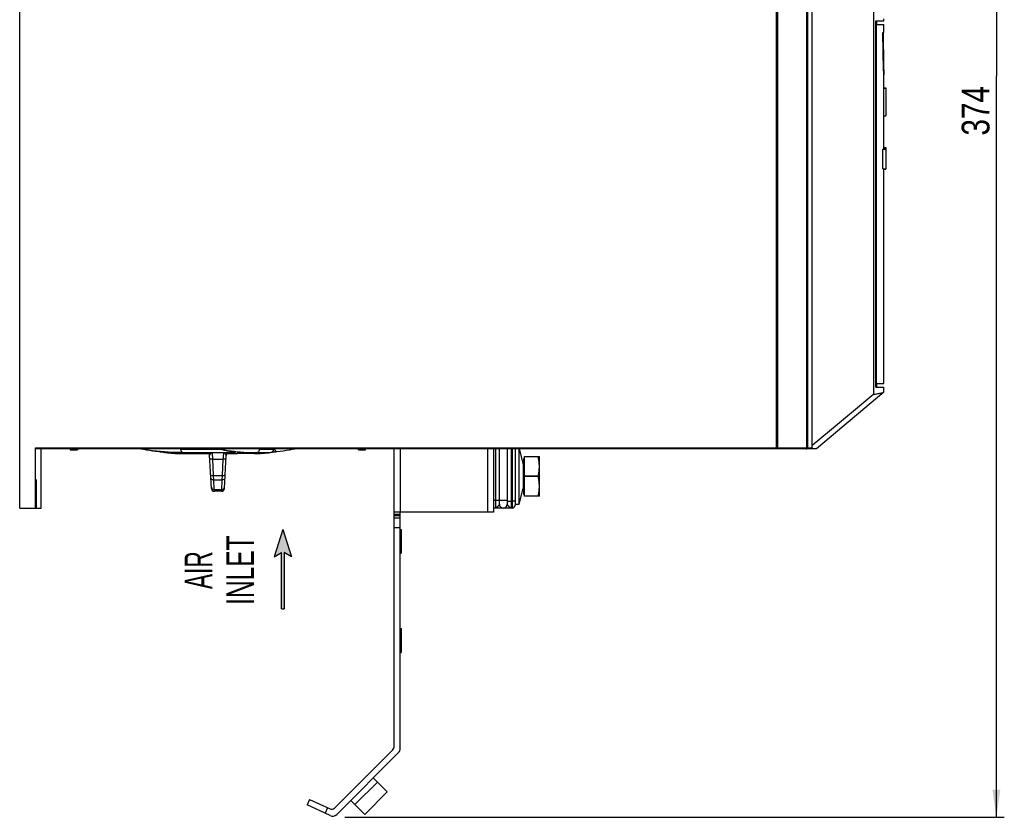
# Model space of a CAD drawing. Extents: x 0 to 841, y 0 to 594.
# Tile 21 of 66: x 304 to 428, y 201 to 301. Entities that reach past the tile are written whole.
import ezdxf
from ezdxf.enums import TextEntityAlignment as Align

# ---------------------------------------------------------------- set-up
doc = ezdxf.new("R2010")
doc.units = 0
doc.header["$LTSCALE"] = 46.255
doc.layers.get('0').update_dxf_attribs({"linetype": 'CONTINUOUS'})
doc.styles.get("Standard").update_dxf_attribs({"font": 'txt', "width": 0.8})
doc.styles.add('TEXTSTYLE_1', font='txt', dxfattribs={"width": 0.8})
doc.dimstyles.get("Standard").update_dxf_attribs({"dimtxt": 2.5, "dimasz": 2.5, "dimexe": 1.25, "dimexo": 0.625, "dimtad": 1, "dimcen": 2.5, "dimazin": 3, "dimtfac": 1, "dimtmove": 0, "dimatfit": 3})

# ---------------------------------------------------------------- blocks, each defined once
blk = doc.blocks.new('_FILLED')
at = {"color": 0, "linetype": 'BYBLOCK'}
blk.add_solid([(0, 0), (-1, 0.143), (-1, -0.143)], dxfattribs=at)
blk = doc.blocks.new('*D14')
at = {"color": 2, "linetype": 'CONTINUOUS'}
for p, q in [((391.26, 387.72), (410.6, 387.72)), ((415.39, 387.72), (427.94, 387.72)), ((426.94, 387.72), (426.94, 294.22)), ((426.94, 200.72), (426.94, 294.22)), ((344.78, 200.72), (427.94, 200.72))]:
    blk.add_line(p, q, dxfattribs=at)
at = {"color": 2, "linetype": 'CONTINUOUS', "xscale": 3.5, "yscale": 3.5, "zscale": 3.5}
for p, rotation in [((426.94, 387.72), 90), ((426.94, 200.72), 270)]:
    blk.add_blockref('_FILLED', p, dxfattribs=dict(at, rotation=rotation))
at = {"color": 5, "linetype": 'CONTINUOUS', "width": 0.8}
blk.add_text('374', height=3.5, rotation=90, dxfattribs=at).set_placement((426.07, 286.73))
blk = doc.blocks.new('ARROW_BL2', base_point=(336.94, 232.02))
at = {"color": 7, "linetype": 'CONTINUOUS'}
for p, q in [((336.94, 237.02), (335.85, 233.58)), ((336.94, 237.02), (338.04, 233.58)), ((335.85, 233.58), (336.78, 234.14)), ((336.78, 227.02), (336.78, 234.14)), ((337.11, 234.14), (337.11, 227.02)), ((338.04, 233.58), (337.11, 234.14)), ((336.78, 227.02), (337.11, 227.02))]:
    blk.add_line(p, q, dxfattribs=at)
for points in [[(335.85, 233.58), (336.94, 237.02), (336.78, 234.14)], [(336.78, 234.14), (336.94, 237.02), (337.11, 234.14)], [(336.94, 237.02), (338.04, 233.58), (337.11, 234.14)], [(336.78, 227.02), (336.78, 234.14), (337.11, 234.14)], [(337.11, 234.14), (337.11, 227.02), (336.78, 227.02)]]:
    blk.add_solid(points, dxfattribs=at)

msp = doc.modelspace()

# ---------------------------------------------------------------- linework, layer by layer
at = {"color": 7, "linetype": 'CONTINUOUS'}
for p, q in [((303.749, 239.722), (303.749, 373.722)), ((403.036, 247.347), (403.036, 366.097)), ((403.716, 247.347), (403.716, 366.097)), ((411.505, 254.096), (411.505, 366.222)), ((411.747, 301.222), (412.749, 301.222)), ((411.747, 254.972), (411.747, 301.222)), ((411.747, 300.735), (412.749, 300.735)), ((411.804, 255.459), (411.804, 300.735)), ((411.83, 301.222), (411.83, 300.735)), ((411.857, 300.735), (411.857, 301.222)), ((412.749, 301.222), (412.749, 301.472)), ((412.749, 299.722), (412.749, 300.735)), ((412.635, 299.722), (412.749, 299.722)), ((412.697, 295.645), (412.692, 295.83)), ((412.695, 296.789), (412.699, 296.559)), ((412.703, 295.472), (412.697, 295.645)), ((412.699, 296.559), (412.703, 296.338)), ((412.703, 296.338), (412.708, 296.127)), ((412.708, 296.127), (412.712, 295.926)), ((412.712, 295.926), (412.717, 295.736)), ((412.717, 295.736), (412.723, 295.472)), ((412.709, 295.31), (412.703, 295.472)), ((412.714, 295.161), (412.709, 295.31)), ((412.719, 295.025), (412.714, 295.161)), ((412.724, 294.901), (412.719, 295.025)), ((412.723, 295.472), (412.744, 294.649)), ((412.728, 294.79), (412.724, 294.901)), ((412.732, 294.693), (412.728, 294.79)), ((412.736, 294.609), (412.732, 294.693)), ((412.739, 294.539), (412.736, 294.609)), ((412.742, 294.482), (412.739, 294.539)), ((412.744, 294.44), (412.742, 294.482)), ((412.744, 294.649), (412.746, 294.572)), ((412.746, 294.572), (412.747, 294.509)), ((412.749, 292.722), (412.749, 294.396)), ((412.693, 292.722), (412.999, 292.722)), ((412.749, 292.737), (412.999, 292.737)), ((412.999, 292.737), (412.999, 289.222)), ((412.716, 289.222), (412.999, 289.222)), ((412.749, 285.066), (412.749, 289.222)), ((412.606, 285.022), (412.999, 285.022)), ((412.606, 282.522), (412.606, 285.022)), ((412.742, 285.037), (412.742, 285.022)), ((412.999, 285.066), (412.743, 285.066)), ((412.749, 285.209), (412.999, 285.209)), ((412.999, 285.209), (412.999, 282.482)), ((412.606, 282.522), (412.999, 282.522)), ((412.744, 282.482), (412.999, 282.482)), ((412.749, 255.459), (412.749, 282.482)), ((411.747, 255.459), (412.749, 255.459)), ((411.747, 254.972), (412.749, 254.972)), ((411.83, 254.972), (411.83, 255.459)), ((411.857, 254.972), (411.857, 255.459)), ((412.749, 254.365), (412.749, 254.972)), ((412.735, 254.342), (404.249, 247.222)), ((305.749, 239.722), (305.749, 247.347)), ((305.749, 247.307), (305.749, 247.339)), ((305.749, 247.277), (305.749, 247.307)), ((305.749, 247.259), (305.749, 247.277)), ((305.75, 247.248), (305.749, 247.259)), ((305.75, 247.239), (305.75, 247.248)), ((404.249, 247.222), (305.751, 247.222)), ((306.454, 239.722), (306.454, 247.222)), ((310.112, 247.222), (310.113, 247.097)), ((310.863, 247.097), (310.862, 247.222)), ((311.034, 247.222), (311.033, 247.097)), ((335.775, 247.175), (335.775, 247.222)), ((346.464, 247.097), (346.463, 247.222)), ((346.636, 247.222), (346.634, 247.097)), ((347.384, 247.097), (347.386, 247.222)), ((350.999, 209.718), (350.999, 247.222)), ((363.499, 247.222), (363.499, 239.222)), ((364.249, 240.222), (364.249, 247.222)), ((365.249, 247.222), (365.249, 240.222)), ((366.249, 247.222), (366.249, 240.097)), ((366.749, 247.222), (367.243, 245.243)), ((366.749, 240.222), (366.749, 247.222)), ((310.113, 247.097), (311.033, 247.097)), ((320.899, 246.907), (321.308, 246.861)), ((321.308, 246.861), (321.361, 246.855)), ((321.361, 246.855), (321.404, 246.85)), ((321.404, 246.85), (321.449, 246.845)), ((321.449, 246.845), (321.522, 246.837)), ((321.522, 246.837), (321.598, 246.828)), ((321.598, 246.828), (321.677, 246.818)), ((321.677, 246.818), (321.757, 246.808)), ((321.757, 246.808), (321.836, 246.798)), ((321.836, 246.798), (321.912, 246.789)), ((321.912, 246.789), (321.983, 246.779)), ((321.983, 246.779), (322.047, 246.771)), ((322.047, 246.771), (322.098, 246.764)), ((322.098, 246.764), (322.14, 246.758)), ((322.129, 246.727), (322.128, 246.727)), ((322.14, 246.758), (322.172, 246.753)), ((322.172, 246.753), (322.196, 246.75)), ((322.196, 246.75), (322.215, 246.747)), ((322.215, 246.747), (322.225, 246.745)), ((322.225, 246.745), (322.233, 246.744)), ((322.233, 246.744), (322.239, 246.743)), ((322.239, 246.743), (322.244, 246.742)), ((322.244, 246.742), (322.246, 246.742)), ((322.246, 246.742), (322.247, 246.741)), ((324.121, 246.604), (324.268, 246.603)), ((324.268, 246.603), (324.535, 246.602)), ((326.327, 246.597), (326.778, 246.597)), ((327.93, 242.202), (327.71, 246.398)), ((329.567, 242.202), (329.787, 246.398)), ((329.785, 246.362), (329.785, 246.362)), ((330.035, 246.597), (331.177, 246.597)), ((333.376, 246.604), (333.23, 246.603)), ((335.546, 246.783), (335.633, 246.795)), ((335.633, 246.795), (335.711, 246.805)), ((335.711, 246.805), (335.791, 246.815)), ((335.791, 246.815), (335.871, 246.824)), ((335.871, 246.824), (335.949, 246.834)), ((335.949, 246.834), (336.024, 246.842)), ((336.024, 246.842), (336.071, 246.848)), ((336.071, 246.848), (336.115, 246.853)), ((336.115, 246.853), (336.156, 246.857)), ((336.156, 246.857), (336.189, 246.861)), ((346.464, 247.097), (347.384, 247.097)), ((367.299, 245.947), (367.424, 246.019)), ((367.299, 245.947), (367.299, 241.497)), ((367.424, 246.222), (369.299, 246.222)), ((367.424, 241.222), (367.424, 246.222)), ((369.162, 246.201), (367.424, 246.201)), ((369.162, 246.201), (369.162, 246.222)), ((369.299, 241.222), (369.299, 246.222)), ((367.243, 245.243), (367.243, 242.201)), ((328.235, 243.266), (328.215, 243.858)), ((329.282, 243.858), (329.263, 243.266)), ((369.162, 243.742), (367.424, 243.742)), ((369.162, 243.701), (367.424, 243.701)), ((369.162, 243.701), (369.162, 243.742)), ((305.813, 242.258), (305.812, 242.116)), ((305.814, 242.531), (305.813, 242.397)), ((305.813, 242.397), (305.813, 242.258)), ((305.815, 242.659), (305.814, 242.531)), ((305.817, 242.78), (305.815, 242.659)), ((305.818, 242.892), (305.817, 242.78)), ((305.82, 242.994), (305.818, 242.892)), ((305.821, 243.055), (305.82, 242.994)), ((305.823, 243.112), (305.821, 243.055)), ((305.824, 243.163), (305.823, 243.112)), ((305.826, 243.208), (305.824, 243.163)), ((305.846, 243.228), (305.844, 243.264)), ((305.847, 243.186), (305.846, 243.228)), ((305.849, 243.138), (305.847, 243.186)), ((305.85, 243.084), (305.849, 243.138)), ((305.851, 243.025), (305.85, 243.084)), ((305.853, 242.961), (305.851, 243.025)), ((305.854, 242.856), (305.853, 242.961)), ((305.856, 242.741), (305.854, 242.856)), ((305.857, 242.617), (305.856, 242.741)), ((305.858, 242.487), (305.857, 242.617)), ((305.859, 242.351), (305.858, 242.487)), ((305.86, 242.211), (305.859, 242.351)), ((305.86, 242.068), (305.86, 242.211)), ((366.749, 240.222), (367.243, 242.201)), ((305.812, 242.116), (305.812, 239.722)), ((305.86, 239.722), (305.86, 242.068)), ((328.305, 241.847), (328.297, 242.081)), ((329.193, 241.847), (328.305, 241.847)), ((329.201, 242.081), (329.193, 241.847)), ((367.299, 241.497), (367.424, 241.425)), ((369.162, 241.242), (367.424, 241.242)), ((369.299, 241.222), (367.424, 241.222)), ((369.162, 241.222), (369.162, 241.242)), ((303.749, 239.722), (306.454, 239.722)), ((365.874, 239.722), (363.499, 239.722)), ((366.249, 240.222), (366.749, 240.222)), ((363.499, 239.222), (350.999, 239.222)), ((351.749, 238.472), (350.999, 238.472)), ((351.749, 209.407), (351.749, 239.222)), ((351.749, 237.222), (350.999, 237.222)), ((351.749, 237.041), (351.874, 237.041)), ((351.874, 237.041), (351.874, 234.041)), ((351.749, 234.041), (351.874, 234.041)), ((351.749, 224.522), (351.874, 224.522)), ((351.874, 224.522), (351.874, 221.522)), ((351.749, 221.522), (351.874, 221.522)), ((343.456, 201.864), (350.779, 209.187)), ((351.529, 208.877), (343.739, 201.087)), ((348.866, 205.152), (346.037, 202.324)), ((348.335, 205.683), (350.103, 203.915)), ((347.275, 201.087), (350.103, 203.915)), ((340.316, 202.966), (339.999, 202.286)), ((340.316, 202.966), (342.891, 201.765)), ((345.507, 202.854), (347.275, 201.087)), ((342.892, 200.937), (339.999, 202.286))]:
    msp.add_line(p, q, dxfattribs=at)
at = {"color": 9, "linetype": 'CONTINUOUS'}
for p, q in [((399.223, 247.222), (399.223, 366.222)), ((399.343, 366.097), (399.343, 247.347)), ((403.035, 247.347), (403.035, 366.097)), ((403.086, 366.097), (403.086, 247.347)), ((403.132, 366.097), (403.132, 247.347)), ((305.749, 247.347), (403.716, 247.347)), ((319.517, 247.123), (319.042, 247.222)), ((324.048, 247.175), (324.048, 247.222)), ((324.048, 247.175), (328.907, 247.175)), ((333.97, 247.175), (333.97, 247.222)), ((333.97, 247.175), (335.775, 247.175)), ((351.749, 247.222), (351.749, 239.222)), ((362.749, 247.222), (362.749, 239.222)), ((363.749, 247.222), (363.749, 239.722)), ((365.749, 247.222), (365.749, 239.722)), ((365.874, 247.222), (365.874, 239.722)), ((402.919, 247.222), (402.923, 247.223)), ((402.927, 247.223), (402.932, 247.224)), ((320.437, 246.968), (319.517, 247.123)), ((321.293, 246.863), (320.437, 246.968)), ((321.007, 246.899), (320.485, 246.965)), ((321.462, 246.844), (321.293, 246.863)), ((321.308, 246.861), (321.293, 246.863)), ((322.128, 246.727), (322.297, 246.727)), ((322.297, 246.727), (322.23, 246.744)), ((324.319, 246.727), (330.235, 246.727)), ((328.046, 246.706), (327.993, 246.701)), ((329.451, 246.706), (329.437, 246.528)), ((330.754, 246.861), (330.822, 246.863)), ((333.669, 246.727), (335.369, 246.727)), ((328.215, 243.858), (328.109, 245.883)), ((329.388, 245.883), (329.282, 243.858)), ((328.215, 243.858), (329.282, 243.858)), ((329.263, 243.266), (328.235, 243.266)), ((328.297, 242.081), (328.235, 243.266)), ((329.263, 243.266), (329.201, 242.081)), ((305.812, 241.972), (305.86, 241.972)), ((328.297, 242.081), (329.201, 242.081)), ((363.499, 240.722), (365.249, 240.722)), ((365.893, 240.6), (365.749, 240.6)), ((351.749, 238.922), (350.999, 238.922)), ((351.749, 238.772), (350.999, 238.772)), ((342.581, 201.909), (342.265, 201.23))]:
    msp.add_line(p, q, dxfattribs=at)
at = {"color": 7, "linetype": 'CONTINUOUS'}
for points in [[(412.692, 295.83), (412.686, 296.025), (412.683, 296.127), (412.681, 296.231), (412.678, 296.338), (412.675, 296.447), (412.672, 296.559), (412.67, 296.673), (412.667, 296.789), (412.665, 296.907), (412.662, 297.027), (412.66, 297.149), (412.657, 297.274), (412.655, 297.399), (412.653, 297.527), (412.651, 297.656), (412.649, 297.787), (412.647, 297.919), (412.645, 298.052), (412.644, 298.187), (412.642, 298.323), (412.641, 298.46), (412.64, 298.598), (412.639, 298.736), (412.638, 298.876), (412.637, 299.016), (412.636, 299.156), (412.636, 299.297), (412.635, 299.439), (412.635, 299.58), (412.635, 299.722)], [(412.668, 299.722), (412.668, 299.58), (412.669, 299.439), (412.669, 299.297), (412.669, 299.156), (412.67, 299.016), (412.671, 298.876), (412.671, 298.736), (412.672, 298.598), (412.673, 298.46), (412.674, 298.323), (412.676, 298.187), (412.677, 298.052), (412.678, 297.919), (412.68, 297.787), (412.681, 297.656), (412.683, 297.527), (412.685, 297.399), (412.687, 297.274), (412.689, 297.149), (412.691, 297.027), (412.695, 296.789)], [(412.748, 294.396), (412.748, 294.398), (412.747, 294.403), (412.746, 294.412), (412.745, 294.424), (412.744, 294.44)], [(412.747, 294.509), (412.748, 294.46), (412.749, 294.44), (412.749, 294.424), (412.749, 294.416)], [(412.749, 294.416), (412.749, 294.412), (412.749, 294.403), (412.748, 294.398), (412.748, 294.396), (412.748, 294.396)], [(412.693, 292.722), (412.701, 291.555), (412.709, 290.389), (412.716, 289.222)], [(412.743, 285.066), (412.743, 285.066), (412.743, 285.065), (412.743, 285.062), (412.743, 285.059), (412.743, 285.055), (412.742, 285.05), (412.742, 285.037)], [(412.742, 282.522), (412.742, 282.516), (412.742, 282.501)], [(412.742, 282.501), (412.743, 282.495), (412.743, 282.491), (412.743, 282.487), (412.743, 282.484), (412.744, 282.482), (412.744, 282.482)], [(411.505, 254.096), (408.666, 251.739), (405.906, 249.448), (403.716, 247.631)], [(411.505, 254.096), (411.682, 254.12), (411.846, 254.143), (411.996, 254.166), (412.132, 254.188), (412.255, 254.21), (412.364, 254.23), (412.46, 254.25), (412.542, 254.27), (412.61, 254.289), (412.665, 254.307), (412.706, 254.324), (412.735, 254.342)], [(412.735, 254.342), (412.747, 254.358), (412.749, 254.365)], [(305.751, 247.222), (305.751, 247.222), (305.751, 247.223), (305.751, 247.224), (305.75, 247.226), (305.75, 247.229), (305.75, 247.231), (305.75, 247.235), (305.75, 247.239)], [(319.038, 247.222), (319.368, 247.152), (319.733, 247.082), (320.11, 247.018)], [(328.712, 247.222), (328.881, 247.181), (329.232, 247.104), (329.596, 247.033), (329.971, 246.968), (330.358, 246.911), (330.754, 246.861)], [(336.999, 246.959), (337.388, 247.018), (337.765, 247.082), (338.13, 247.152), (338.46, 247.222)], [(403.036, 247.347), (403.036, 247.34), (403.035, 247.332), (403.034, 247.324), (403.032, 247.316), (403.03, 247.308), (403.027, 247.3), (403.024, 247.293), (403.02, 247.286), (403.016, 247.279), (403.011, 247.272), (403.006, 247.266), (403, 247.26), (402.994, 247.254), (402.988, 247.249), (402.981, 247.244), (402.974, 247.239), (402.967, 247.235), (402.96, 247.232), (402.952, 247.229), (402.944, 247.226), (402.936, 247.224), (402.927, 247.223), (402.919, 247.222), (402.911, 247.222)], [(403.716, 247.347), (403.716, 247.339), (403.715, 247.331), (403.714, 247.323), (403.712, 247.316), (403.71, 247.308), (403.707, 247.301), (403.704, 247.294), (403.7, 247.287), (403.696, 247.28), (403.692, 247.273), (403.687, 247.267), (403.682, 247.261), (403.676, 247.256), (403.671, 247.251), (403.664, 247.246), (403.658, 247.241), (403.651, 247.237), (403.644, 247.234), (403.637, 247.231), (403.629, 247.228), (403.622, 247.226), (403.614, 247.224), (403.606, 247.223), (403.599, 247.222), (403.591, 247.222)], [(320.11, 247.018), (320.499, 246.959), (320.899, 246.907)], [(324.535, 246.602), (324.724, 246.601), (324.953, 246.599), (325.224, 246.599), (325.542, 246.598), (325.908, 246.597), (326.321, 246.597), (327.463, 246.597)], [(330.754, 246.861), (330.759, 246.861), (330.767, 246.86), (330.773, 246.859), (330.779, 246.858), (330.784, 246.857), (330.788, 246.856), (330.791, 246.856), (330.794, 246.855), (330.795, 246.855), (330.796, 246.855), (330.796, 246.855)], [(333.23, 246.603), (332.962, 246.602), (332.773, 246.601), (332.544, 246.599), (332.273, 246.599), (331.955, 246.598), (331.59, 246.597), (331.177, 246.597)], [(336.189, 246.861), (336.599, 246.907), (336.999, 246.959)], [(369.299, 244.998), (369.298, 245.024), (369.298, 245.05), (369.298, 245.077), (369.297, 245.103), (369.296, 245.129), (369.295, 245.155), (369.295, 245.181), (369.293, 245.207), (369.292, 245.234), (369.291, 245.26), (369.289, 245.286), (369.288, 245.312), (369.286, 245.338), (369.284, 245.364), (369.282, 245.39), (369.28, 245.416), (369.278, 245.442), (369.275, 245.468), (369.273, 245.494), (369.27, 245.52), (369.267, 245.546), (369.264, 245.572), (369.262, 245.598), (369.258, 245.624), (369.255, 245.65), (369.252, 245.676), (369.248, 245.701), (369.245, 245.727), (369.241, 245.753), (369.238, 245.779), (369.234, 245.805), (369.23, 245.831), (369.226, 245.857), (369.221, 245.884), (369.217, 245.91), (369.213, 245.936), (369.208, 245.962), (369.203, 245.988), (369.199, 246.015), (369.194, 246.041), (369.189, 246.068), (369.184, 246.094), (369.179, 246.121), (369.173, 246.148), (369.168, 246.174), (369.162, 246.201)], [(369.162, 243.742), (369.168, 243.769), (369.173, 243.796), (369.179, 243.823), (369.184, 243.85), (369.189, 243.876), (369.194, 243.903), (369.199, 243.929), (369.204, 243.956), (369.208, 243.982), (369.213, 244.008), (369.217, 244.034), (369.221, 244.061), (369.226, 244.087), (369.23, 244.113), (369.234, 244.139), (369.238, 244.165), (369.241, 244.191), (369.245, 244.217), (369.249, 244.243), (369.252, 244.269), (369.255, 244.295), (369.258, 244.321), (369.262, 244.346), (369.265, 244.372), (369.267, 244.398), (369.27, 244.424), (369.273, 244.45), (369.275, 244.476), (369.278, 244.502), (369.28, 244.528), (369.282, 244.554), (369.284, 244.58), (369.286, 244.606), (369.288, 244.632), (369.289, 244.658), (369.291, 244.684), (369.292, 244.71), (369.293, 244.737), (369.295, 244.763), (369.295, 244.789), (369.296, 244.815), (369.297, 244.841), (369.298, 244.867), (369.298, 244.893), (369.298, 244.92), (369.299, 244.946), (369.299, 244.972)], [(369.299, 242.498), (369.298, 242.524), (369.298, 242.55), (369.298, 242.577), (369.297, 242.603), (369.296, 242.629), (369.295, 242.655), (369.295, 242.681), (369.293, 242.707), (369.292, 242.734), (369.291, 242.76), (369.289, 242.786), (369.288, 242.812), (369.286, 242.838), (369.284, 242.864), (369.282, 242.89), (369.28, 242.916), (369.278, 242.942), (369.275, 242.968), (369.273, 242.994), (369.27, 243.02), (369.267, 243.046), (369.264, 243.072), (369.262, 243.098), (369.258, 243.124), (369.255, 243.15), (369.252, 243.176), (369.248, 243.201), (369.245, 243.227), (369.241, 243.253), (369.238, 243.279), (369.234, 243.305), (369.23, 243.331), (369.226, 243.357), (369.221, 243.384), (369.217, 243.41), (369.213, 243.436), (369.208, 243.462), (369.203, 243.488), (369.199, 243.515), (369.194, 243.541), (369.189, 243.568), (369.184, 243.594), (369.179, 243.621), (369.173, 243.648), (369.168, 243.674), (369.162, 243.701)], [(305.836, 243.347), (305.835, 243.346), (305.834, 243.344), (305.834, 243.339), (305.833, 243.334), (305.832, 243.326), (305.831, 243.317), (305.83, 243.306), (305.829, 243.294), (305.829, 243.28), (305.828, 243.264), (305.827, 243.247), (305.826, 243.208)], [(305.844, 243.264), (305.843, 243.28), (305.843, 243.294), (305.842, 243.306), (305.841, 243.317), (305.84, 243.326), (305.839, 243.334), (305.839, 243.339), (305.838, 243.344), (305.837, 243.346), (305.836, 243.347)], [(369.162, 241.242), (369.168, 241.269), (369.173, 241.296), (369.179, 241.323), (369.184, 241.35), (369.189, 241.376), (369.194, 241.403), (369.199, 241.429), (369.204, 241.456), (369.208, 241.482), (369.213, 241.508), (369.217, 241.534), (369.221, 241.561), (369.226, 241.587), (369.23, 241.613), (369.234, 241.639), (369.238, 241.665), (369.241, 241.691), (369.245, 241.717), (369.249, 241.743), (369.252, 241.769), (369.255, 241.795), (369.258, 241.821), (369.262, 241.846), (369.265, 241.872), (369.267, 241.898), (369.27, 241.924), (369.273, 241.95), (369.275, 241.976), (369.278, 242.002), (369.28, 242.028), (369.282, 242.054), (369.284, 242.08), (369.286, 242.106), (369.288, 242.132), (369.289, 242.158), (369.291, 242.184), (369.292, 242.21), (369.293, 242.237), (369.295, 242.263), (369.295, 242.289), (369.296, 242.315), (369.297, 242.341), (369.298, 242.367), (369.298, 242.393), (369.298, 242.42), (369.299, 242.446), (369.299, 242.472)]]:
    msp.add_lwpolyline(points, dxfattribs=at)
at = {"color": 9, "linetype": 'CONTINUOUS'}
for points in [[(320.485, 246.965), (319.935, 247.05), (319.344, 247.158), (319.048, 247.222)], [(324.048, 247.175), (322.428, 247.212), (322.302, 247.222)], [(324.048, 247.175), (324.06, 247.045), (324.097, 246.929), (324.154, 246.831), (324.231, 246.761), (324.319, 246.727)], [(330.822, 246.863), (330.035, 246.972), (329.19, 247.133), (328.833, 247.222)], [(328.956, 247.222), (329.222, 247.157), (329.755, 247.048), (330.252, 246.963), (330.722, 246.897), (331.172, 246.845), (331.605, 246.805), (332.028, 246.775), (332.444, 246.753), (332.857, 246.739), (333.266, 246.73), (333.669, 246.727)], [(333.97, 247.175), (332.512, 247.212), (332.398, 247.222)], [(333.97, 247.175), (333.956, 247.045), (333.916, 246.929), (333.851, 246.831), (333.767, 246.761), (333.669, 246.727)], [(335.857, 247.222), (335.868, 247.159), (335.924, 247.027), (336.006, 246.927), (336.103, 246.87), (336.189, 246.861)], [(399.343, 247.347), (399.343, 247.339), (399.342, 247.331), (399.341, 247.323), (399.339, 247.315), (399.337, 247.307), (399.334, 247.299), (399.331, 247.292), (399.327, 247.284), (399.323, 247.277), (399.318, 247.271), (399.313, 247.264), (399.308, 247.259), (399.302, 247.253), (399.296, 247.248), (399.29, 247.243), (399.283, 247.239), (399.276, 247.235), (399.269, 247.231), (399.261, 247.229), (399.254, 247.226), (399.246, 247.224), (399.238, 247.223), (399.23, 247.222), (399.223, 247.222)], [(402.934, 247.224), (402.942, 247.226), (402.949, 247.228), (402.956, 247.231), (402.964, 247.234), (402.971, 247.237), (402.977, 247.241), (402.984, 247.246), (402.99, 247.251), (402.996, 247.256), (403.001, 247.261), (403.006, 247.267), (403.011, 247.273), (403.016, 247.28), (403.02, 247.287), (403.023, 247.294), (403.026, 247.301), (403.029, 247.308), (403.031, 247.316), (403.033, 247.323), (403.034, 247.331), (403.035, 247.339), (403.035, 247.347)], [(403.008, 247.222), (403.013, 247.222), (403.018, 247.223), (403.023, 247.224), (403.028, 247.226), (403.033, 247.228), (403.038, 247.231), (403.043, 247.235), (403.047, 247.239), (403.051, 247.243), (403.055, 247.248), (403.059, 247.253), (403.063, 247.258), (403.067, 247.264), (403.07, 247.271), (403.073, 247.277), (403.076, 247.284), (403.078, 247.292), (403.08, 247.299), (403.082, 247.307), (403.083, 247.315), (403.084, 247.322), (403.085, 247.331), (403.086, 247.339), (403.086, 247.347)], [(403.132, 247.347), (403.132, 247.339), (403.131, 247.331), (403.13, 247.323), (403.129, 247.316), (403.126, 247.308), (403.124, 247.301), (403.121, 247.294), (403.117, 247.287), (403.113, 247.28), (403.109, 247.273), (403.104, 247.267), (403.099, 247.261), (403.093, 247.256), (403.087, 247.251), (403.081, 247.246), (403.075, 247.241), (403.068, 247.237), (403.061, 247.234), (403.054, 247.231), (403.047, 247.228), (403.039, 247.226), (403.032, 247.224), (403.024, 247.223), (403.016, 247.222), (403.008, 247.222)], [(324.319, 246.727), (323.86, 246.73), (323.397, 246.739), (322.932, 246.754), (322.465, 246.777), (321.992, 246.807), (321.507, 246.847), (321.007, 246.899)], [(322.265, 246.74), (322.17, 246.754), (322.032, 246.773), (321.852, 246.797), (321.655, 246.821), (321.462, 246.844)], [(322.297, 246.727), (322.31, 246.73), (322.265, 246.74)], [(327.464, 246.635), (327.464, 246.613), (327.464, 246.601), (327.463, 246.597)], [(327.993, 246.701), (327.88, 246.691), (327.819, 246.686), (327.753, 246.68), (327.684, 246.673), (327.615, 246.666), (327.552, 246.658), (327.502, 246.649), (327.473, 246.641), (327.464, 246.635)], [(327.71, 246.398), (327.688, 246.489), (327.634, 246.565), (327.556, 246.616), (327.464, 246.635)], [(328.046, 246.706), (328.021, 246.699), (327.993, 246.69), (327.963, 246.677), (327.93, 246.66), (327.896, 246.638), (327.859, 246.611), (327.821, 246.577), (327.78, 246.535), (327.744, 246.488), (327.718, 246.441), (327.71, 246.398)], [(328.109, 245.883), (327.995, 245.88), (327.894, 245.884), (327.811, 245.893), (327.755, 245.909), (327.735, 245.928)], [(329.451, 246.706), (328.983, 246.703), (328.514, 246.703), (328.046, 246.706)], [(328.109, 245.883), (328.09, 246.132), (328.074, 246.352), (328.06, 246.529), (328.051, 246.649), (328.046, 246.706)], [(329.437, 246.528), (329.424, 246.351), (329.407, 246.131), (329.388, 245.883)], [(329.763, 245.928), (329.744, 245.909), (329.693, 245.894), (329.612, 245.884), (329.507, 245.88), (329.388, 245.883)], [(329.451, 246.706), (329.529, 246.68), (329.603, 246.637), (329.669, 246.584), (329.721, 246.53), (329.759, 246.481), (329.781, 246.436), (329.787, 246.398)], [(330.034, 246.635), (330.025, 246.642), (329.995, 246.649), (329.942, 246.658), (329.862, 246.668), (329.752, 246.679), (329.614, 246.692), (329.451, 246.706)], [(330.034, 246.635), (329.942, 246.616), (329.864, 246.565), (329.81, 246.489), (329.787, 246.398)], [(330.035, 246.597), (330.034, 246.601), (330.034, 246.613), (330.034, 246.635)], [(330.235, 246.727), (330.263, 246.759), (330.288, 246.824), (330.307, 246.918)], [(330.235, 246.727), (330.419, 246.73), (330.599, 246.739), (330.757, 246.754), (330.88, 246.773), (330.957, 246.796), (330.975, 246.821), (330.929, 246.844), (330.822, 246.863)], [(328.109, 245.883), (328.536, 245.88), (328.962, 245.88), (329.388, 245.883)], [(327.841, 243.904), (327.86, 243.885), (327.911, 243.87), (327.992, 243.86), (328.096, 243.855), (328.215, 243.858)], [(328.235, 243.266), (328.122, 243.276), (328.023, 243.311), (327.94, 243.369), (327.884, 243.445), (327.86, 243.533)], [(329.637, 243.533), (329.615, 243.448), (329.563, 243.375), (329.483, 243.316), (329.379, 243.277), (329.263, 243.266)], [(329.282, 243.858), (329.397, 243.855), (329.497, 243.859), (329.58, 243.869), (329.636, 243.884), (329.657, 243.904)], [(327.922, 242.348), (327.944, 242.263), (327.997, 242.19), (328.077, 242.131), (328.18, 242.093), (328.297, 242.081)], [(329.201, 242.081), (329.313, 242.092), (329.413, 242.127), (329.495, 242.184), (329.552, 242.26), (329.575, 242.348)], [(363.999, 239.88), (363.971, 239.851), (363.945, 239.825), (363.921, 239.804), (363.899, 239.786), (363.879, 239.77), (363.859, 239.757), (363.84, 239.746), (363.821, 239.737), (363.803, 239.731), (363.785, 239.726), (363.767, 239.723), (363.749, 239.722)], [(364.249, 240.222), (364.248, 240.215), (364.247, 240.208), (364.245, 240.2), (364.242, 240.192), (364.239, 240.183), (364.234, 240.174), (364.229, 240.164), (364.222, 240.154), (364.215, 240.143), (364.207, 240.131), (364.198, 240.119), (364.188, 240.105), (364.177, 240.091), (364.165, 240.076), (364.152, 240.06), (364.138, 240.042), (364.123, 240.024), (364.106, 240.004), (364.088, 239.982), (364.069, 239.959), (364.047, 239.935), (364.024, 239.908), (363.999, 239.88)], [(365.249, 240.539), (365.249, 240.542), (365.251, 240.545), (365.254, 240.548), (365.257, 240.55), (365.262, 240.553), (365.268, 240.556), (365.275, 240.558), (365.283, 240.561), (365.291, 240.564), (365.301, 240.566), (365.312, 240.569), (365.324, 240.571), (365.336, 240.574), (365.35, 240.576), (365.364, 240.578), (365.379, 240.58), (365.395, 240.582), (365.412, 240.584), (365.429, 240.586), (365.447, 240.588), (365.466, 240.589), (365.486, 240.591), (365.505, 240.592), (365.526, 240.594), (365.547, 240.595), (365.568, 240.596), (365.59, 240.597), (365.612, 240.598), (365.634, 240.598), (365.657, 240.599), (365.68, 240.599), (365.703, 240.6), (365.726, 240.6), (365.749, 240.6)], [(365.499, 239.88), (365.473, 239.908), (365.45, 239.935), (365.429, 239.959), (365.409, 239.982), (365.391, 240.004), (365.375, 240.024), (365.359, 240.042), (365.345, 240.06), (365.332, 240.076), (365.32, 240.091), (365.309, 240.105), (365.299, 240.119), (365.29, 240.131), (365.282, 240.143), (365.275, 240.154), (365.269, 240.164), (365.263, 240.174), (365.259, 240.183), (365.255, 240.192), (365.252, 240.2), (365.25, 240.208), (365.249, 240.215), (365.249, 240.222)], [(365.749, 239.722), (365.731, 239.723), (365.713, 239.726), (365.695, 239.731), (365.677, 239.737), (365.658, 239.746), (365.639, 239.757), (365.619, 239.77), (365.598, 239.786), (365.576, 239.804), (365.553, 239.825), (365.527, 239.851), (365.499, 239.88)], [(366.249, 240.646), (366.248, 240.643), (366.247, 240.641), (366.244, 240.639), (366.241, 240.637), (366.237, 240.634), (366.232, 240.632), (366.225, 240.63), (366.218, 240.628), (366.21, 240.626), (366.202, 240.624), (366.192, 240.622), (366.182, 240.62), (366.17, 240.618), (366.158, 240.616), (366.146, 240.614), (366.132, 240.613), (366.118, 240.611), (366.103, 240.61), (366.088, 240.608), (366.072, 240.607), (366.056, 240.606), (366.039, 240.605), (366.022, 240.604), (366.004, 240.603), (365.986, 240.602), (365.968, 240.601), (365.949, 240.601), (365.931, 240.601), (365.912, 240.6), (365.893, 240.6)]]:
    msp.add_lwpolyline(points, dxfattribs=at)
at = {"color": 7, "linetype": 'CONTINUOUS'}
for centre, radius, start, end in [((335.325, 247.175), 0.45, 275.69316, 360), ((322.173, 247.175), 0.45, 240.49741, 264.30684), ((324.749, 273.014), 26.417, 264.30801, 268.63859), ((327.463, 246.347), 0.25, 3, 90), ((330.035, 246.347), 0.25, 90, 177), ((332.749, 273.014), 26.417, 271.36141, 275.693), ((367.174, 245.347), 0.125, 303.8857, 360), ((328.305, 242.222), 0.375, 183, 270), ((329.193, 242.222), 0.375, 270, 357), ((367.174, 242.097), 0.125, 0, 56.1143), ((364.749, 240.222), 0.5, 180, 360), ((365.874, 240.097), 0.375, 270, 360), ((350.249, 209.718), 0.75, 315, 360), ((350.999, 209.407), 0.75, 315, 360), ((343.103, 202.218), 0.5, 245, 315), ((343.209, 201.617), 0.75, 245, 315)]:
    msp.add_arc(centre, radius, start, end, dxfattribs=at)

# ---------------------------------------------------------------- block references
at = {"color": 2, "linetype": 'CONTINUOUS'}
msp.add_blockref('ARROW_BL2', (336.945, 232.021), dxfattribs=at)

# ---------------------------------------------------------------- texts
at = {"color": 5, "linetype": 'CONTINUOUS', "style": 'TEXTSTYLE_1'}
for s, width, p in [('INLET', 0.66, (333.296, 231.897)), ('AIR', 0.611111, (328.046, 231.897))]:
    msp.add_text(s, height=3.5, rotation=90, dxfattribs=dict(at, width=width)).set_placement(p, align=Align.CENTER)

# ---------------------------------------------------------------- dimensions: what is measured, and where the dimension line sits
at = {"color": 2, "linetype": 'CONTINUOUS'}
dim = msp.add_linear_dim(base=(426.942, 200.715), p1=(391.256, 387.715), p2=(344.777, 200.715), angle=270, dimstyle='Standard', dxfattribs=at)
dim.commit()
dim.dimension.update_dxf_attribs({"geometry": '*D14', "text_midpoint": (424.317, 290.926), "dimtype": 128})

doc.saveas('drawing.dxf')
